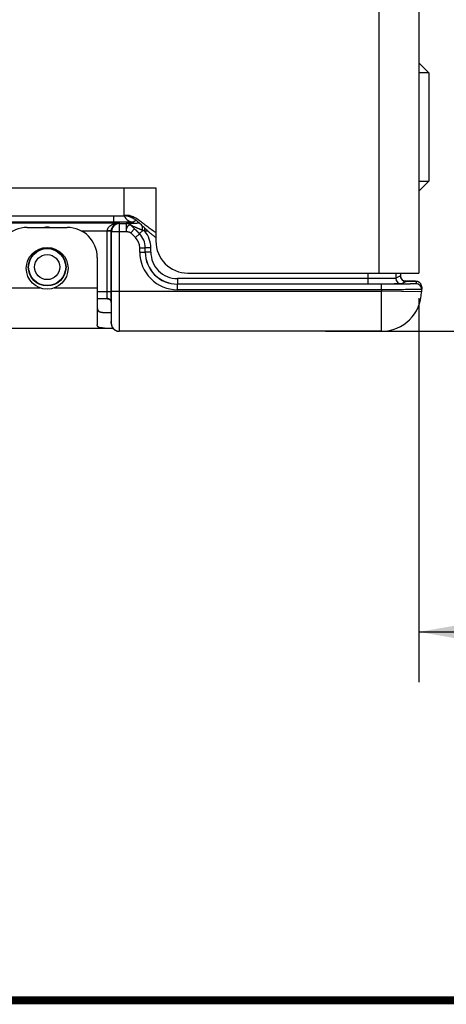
# Model space of a CAD drawing. Header units: inches. Extents: x 0.2 to 16.8, y 0.1 to 10.8.
# Tile 3 of 27: x 4.2 to 5.3, y 0.2 to 2.7. Entities that reach past the tile are written whole.
import ezdxf

# ---------------------------------------------------------------- set-up
doc = ezdxf.new("R2010")
doc.units = ezdxf.units.IN
doc.header["$LTSCALE"] = 0.935
doc.header["$MEASUREMENT"] = 0
doc.layers.get('0').update_dxf_attribs({"linetype": 'CONTINUOUS'})
doc.layers.add('DIMENSIONS', color=7, linetype='CONTINUOUS')
doc.styles.get("Standard").update_dxf_attribs({"font": 'txt', "width": 0.8})
doc.dimstyles.new('DIMSTYLE_1', dxfattribs={"dimtxt": 0.125, "dimasz": 0.18, "dimexe": 0.18, "dimexo": 0.0625, "dimgap": 0.09, "dimtad": 0, "dimtih": 1, "dimtoh": 1, "dimdec": 3, "dimzin": 4, "dimdsep": 46, "dimtxsty": 'STANDARD', "dimblk": '_FILLED', "dimblk1": '_FILLED', "dimblk2": '_FILLED', "dimcen": 0.09, "dimadec": 0, "dimazin": 0, "dimtp": 0.01, "dimtm": 0.01, "dimtfac": 1, "dimtdec": 3, "dimtofl": 0, "dimtmove": 0, "dimatfit": 3, "dimldrblk": '_FILLED', "dimfxl": 1, "dimtolj": 1, "dimtzin": 4, "dimarcsym": 0})

# ---------------------------------------------------------------- blocks, each defined once
blk = doc.blocks.new('_FILLED')
at = {"color": 0, "linetype": 'BYBLOCK'}
blk.add_solid([(0, 0), (-1, 0.174), (-1, -0.174)], dxfattribs=at)
blk = doc.blocks.new('*D0')
at = {"layer": 'DIMENSIONS', "color": 2, "linetype": 'CONTINUOUS'}
for p, q in [((4.0824, 2.0122), (4.0824, 1.0526)), ((5.2106, 2.0101), (5.2106, 1.0526)), ((4.0824, 1.1776), (3.6253, 1.1776)), ((5.2106, 1.1776), (5.5706, 1.1776))]:
    blk.add_line(p, q, dxfattribs=at)
at = {"layer": 'DIMENSIONS', "color": 2, "linetype": 'CONTINUOUS', "xscale": 0.18, "yscale": 0.18, "zscale": 0.18}
blk.add_blockref('_FILLED', (4.0824, 1.1776), dxfattribs=at)
at = {"layer": 'DIMENSIONS', "color": 2, "linetype": 'CONTINUOUS', "xscale": 0.18, "yscale": 0.18, "zscale": 0.18, "rotation": 180}
blk.add_blockref('_FILLED', (5.2106, 1.1776), dxfattribs=at)
at = {"layer": 'DIMENSIONS', "color": 2, "linetype": 'CONTINUOUS', "insert": (3.5628, 1.2401), "char_height": 0.125, "width": 1.325, "attachment_point": 3, "line_spacing_factor": 0.9}
blk.add_mtext('1.128{\\Ftxt.shx;\\W1.000000;\\H0.125000; }[28.66]', dxfattribs=at)
blk = doc.blocks.new('*D2')
at = {"layer": 'DIMENSIONS', "color": 2, "linetype": 'CONTINUOUS'}
for p, q in [((5.1798, 5.3966), (6.2106, 5.3966)), ((6.0856, 5.3966), (6.0856, 3.6173)), ((6.0856, 1.9276), (6.0856, 3.3673)), ((4.9776, 1.9276), (6.2106, 1.9276))]:
    blk.add_line(p, q, dxfattribs=at)
at = {"layer": 'DIMENSIONS', "color": 2, "linetype": 'CONTINUOUS', "xscale": 0.18, "yscale": 0.18, "zscale": 0.18}
for p, rotation in [((6.0856, 5.3966), 90), ((6.0856, 1.9276), 270)]:
    blk.add_blockref('_FILLED', p, dxfattribs=dict(at, rotation=rotation))
at = {"layer": 'DIMENSIONS', "color": 2, "linetype": 'CONTINUOUS', "insert": (6.0856, 3.5548), "char_height": 0.125, "width": 1.325, "attachment_point": 2, "line_spacing_factor": 0.9}
blk.add_mtext('3.469{\\Ftxt.shx;\\W1.000000;\\H0.125000; }[88.11]', dxfattribs=at)

msp = doc.modelspace()

# ---------------------------------------------------------------- linework, layer by layer
at = {"color": 7, "linetype": 'CONTINUOUS'}
for p, q in [((5.1106, 5.2516), (5.1106, 2.0726)), ((5.2106, 5.2516), (5.2106, 2.0726)), ((5.2356, 2.5719), (5.2106, 2.5969)), ((5.2356, 2.5719), (5.2106, 2.5719)), ((5.2356, 2.5719), (5.2356, 2.3022)), ((2.5806, 2.2856), (4.5546, 2.2856)), ((4.4756, 2.2156), (4.4756, 2.2856)), ((4.5546, 2.2856), (4.5546, 2.1526)), ((5.2106, 2.3022), (5.2356, 2.3022)), ((5.2106, 2.2772), (5.2356, 2.3022)), ((2.5806, 2.2156), (4.4756, 2.2156)), ((4.449, 2.2156), (4.449, 2.1993)), ((4.449, 2.1993), (2.5662, 2.1993)), ((4.1237, 2.1979), (4.4634, 2.1979)), ((4.2336, 2.1866), (4.3336, 2.1866)), ((4.4634, 2.1979), (4.4642, 2.1963)), ((4.4642, 2.1963), (4.4802, 2.1963)), ((4.4642, 2.0276), (4.4642, 2.1963)), ((4.4802, 2.1963), (4.4802, 2.1763)), ((4.4802, 2.1963), (4.4802, 2.1963)), ((4.5137, 2.1711), (4.4943, 2.1905)), ((4.4943, 2.1905), (4.4943, 2.1904)), ((4.4943, 2.1904), (4.5016, 2.183)), ((4.499, 2.2002), (4.5039, 2.2051)), ((4.3685, 2.1779), (4.4336, 2.1779)), ((4.4436, 2.1777), (4.4336, 2.1779)), ((4.4436, 2.1773), (4.4336, 2.1773)), ((4.4336, 2.0256), (4.4336, 2.1773)), ((4.4436, 2.1773), (4.4442, 2.1763)), ((4.4436, 2.0256), (4.4436, 2.1773)), ((4.4442, 2.1763), (4.4802, 2.1763)), ((4.4442, 2.0276), (4.4442, 2.1763)), ((4.5016, 2.183), (4.4919, 2.1732)), ((4.5038, 2.1613), (4.4919, 2.1732)), ((4.5135, 2.171), (4.5016, 2.183)), ((4.5038, 2.1613), (4.5135, 2.171)), ((4.5137, 2.1711), (4.5135, 2.171)), ((4.5218, 2.1792), (4.5137, 2.1711)), ((4.527, 2.1769), (4.5218, 2.1792)), ((4.527, 2.1769), (4.527, 2.1846)), ((4.5354, 2.1769), (4.527, 2.1769)), ((4.5144, 2.1357), (4.5282, 2.1357)), ((4.5144, 2.1251), (4.5144, 2.1357)), ((4.5144, 2.1251), (4.5282, 2.1251)), ((4.5282, 2.1251), (4.5282, 2.1357)), ((4.5283, 2.1357), (4.5282, 2.1357)), ((4.5282, 2.1251), (4.5283, 2.1252)), ((4.5421, 2.1357), (4.5283, 2.1357)), ((4.5283, 2.1252), (4.5283, 2.1357)), ((4.5421, 2.1252), (4.5283, 2.1252)), ((4.5421, 2.1252), (4.5421, 2.1357)), ((4.4086, 2.1116), (4.4086, 1.9433)), ((4.6346, 2.0726), (5.2106, 2.0726)), ((5.0832, 2.0726), (5.0832, 2.0452)), ((5.1531, 2.0726), (5.1531, 2.0597)), ((5.1648, 2.0655), (5.1531, 2.0597)), ((5.1648, 2.0726), (5.1648, 2.0655)), ((5.1649, 2.0656), (5.1648, 2.0655)), ((4.6082, 2.0451), (4.6083, 2.0452)), ((5.1174, 2.0451), (4.6082, 2.0451)), ((4.6082, 2.0313), (4.6082, 2.0451)), ((5.0832, 2.059), (4.6083, 2.059)), ((4.6083, 2.059), (4.6083, 2.0452)), ((5.0832, 2.0452), (4.6083, 2.0452)), ((5.1174, 2.0313), (5.1174, 2.0451)), ((5.1786, 2.0518), (5.1669, 2.0459)), ((5.1894, 2.0524), (5.1741, 2.0526)), ((5.1741, 2.0526), (5.1771, 2.0525)), ((5.1768, 2.0519), (5.1786, 2.0518)), ((5.1948, 2.0523), (5.1894, 2.0524)), ((5.1978, 2.0523), (5.1948, 2.0523)), ((5.1996, 2.0522), (5.1978, 2.0523)), ((5.201, 2.0522), (5.1996, 2.0522)), ((5.2018, 2.0522), (5.201, 2.0522)), ((5.2025, 2.0521), (5.2018, 2.0522)), ((5.2031, 2.0521), (5.2025, 2.0521)), ((5.2034, 2.0521), (5.2031, 2.0521)), ((5.2037, 2.052), (5.2036, 2.0459)), ((4.1586, 2.0356), (4.2662, 2.0356)), ((4.301, 2.0356), (4.4086, 2.0356)), ((4.4436, 2.0256), (4.4086, 2.0256)), ((4.4335, 2.009), (4.4336, 2.0256)), ((4.4435, 1.9993), (4.4436, 2.0256)), ((4.4442, 2.0276), (5.1173, 2.0276)), ((5.1174, 2.0313), (4.6082, 2.0313)), ((5.1174, 2.0313), (5.1173, 2.0276)), ((5.2173, 2.0258), (5.1173, 2.0276)), ((5.1173, 1.9276), (5.1173, 2.0276)), ((5.2175, 2.038), (5.2173, 2.0258)), ((4.4339, 2.0086), (4.4086, 2.0086)), ((4.4432, 2.0013), (4.4434, 2.0004)), ((4.4434, 2.0004), (4.4434, 1.9996)), ((4.4434, 1.9997), (4.4435, 1.9992)), ((4.4435, 1.9993), (4.4435, 1.9544)), ((4.4435, 1.9992), (4.4435, 1.9993)), ((4.4268, 1.9746), (4.4435, 1.9746)), ((4.4435, 1.9576), (4.4435, 1.9575)), ((4.4435, 1.9575), (4.4435, 1.9576)), ((4.4435, 1.9576), (4.4435, 1.9476)), ((4.4435, 1.9476), (4.4438, 1.9572)), ((4.4435, 1.9544), (4.4435, 1.9524)), ((4.4435, 1.9524), (4.4435, 1.951)), ((4.4435, 1.951), (4.4435, 1.9482)), ((4.4435, 1.9482), (4.4435, 1.9476)), ((4.4438, 1.9572), (4.4438, 1.9575)), ((3.3176, 1.9356), (4.4475, 1.9356)), ((5.1173, 1.9276), (4.4635, 1.9276))]:
    msp.add_line(p, q, dxfattribs=at)
for points in [[(5.177, 2.0519), (5.177, 2.0519), (5.177, 2.0519), (5.177, 2.0519), (5.1768, 2.0519), (5.1766, 2.0519), (5.1763, 2.052), (5.1759, 2.0521), (5.1754, 2.0522), (5.1748, 2.0523), (5.1741, 2.0525), (5.1734, 2.0528), (5.1726, 2.0532), (5.1718, 2.0536), (5.1709, 2.0541), (5.1701, 2.0548), (5.1692, 2.0555), (5.1684, 2.0563), (5.1677, 2.0572), (5.167, 2.0582), (5.1663, 2.0593), (5.1658, 2.0606), (5.1654, 2.0619), (5.165, 2.0632), (5.1649, 2.0647), (5.1649, 2.0656)], [(5.2044, 2.052), (5.2042, 2.052), (5.2039, 2.0521), (5.2036, 2.0521), (5.2034, 2.0521)], [(5.2175, 2.038), (5.2175, 2.0388), (5.2173, 2.0403), (5.217, 2.0417), (5.2166, 2.043), (5.2161, 2.0442), (5.2155, 2.0453), (5.2148, 2.0464), (5.214, 2.0473), (5.2132, 2.0482), (5.2124, 2.0489), (5.2115, 2.0496), (5.2106, 2.0502), (5.2097, 2.0506), (5.2088, 2.051), (5.208, 2.0513), (5.2072, 2.0515), (5.2066, 2.0517), (5.2061, 2.0518), (5.2057, 2.0519), (5.2053, 2.0519), (5.205, 2.052), (5.2047, 2.052), (5.2044, 2.052)], [(4.4339, 2.0086), (4.4345, 2.0085), (4.4358, 2.0084), (4.437, 2.008), (4.4383, 2.0075), (4.4394, 2.0068), (4.4404, 2.006), (4.4413, 2.005), (4.442, 2.0041), (4.4425, 2.0031), (4.4429, 2.0022), (4.4432, 2.0013)], [(4.4361, 2.0083), (4.437, 2.008), (4.4382, 2.0075), (4.4393, 2.0068), (4.4404, 2.006), (4.4412, 2.0051), (4.442, 2.0041), (4.4425, 2.0032), (4.4429, 2.0022), (4.4432, 2.0013)], [(4.4435, 1.9476), (4.4435, 1.9474), (4.4435, 1.9471), (4.4435, 1.9469)], [(4.4435, 1.9469), (4.4435, 1.9466), (4.4435, 1.9463), (4.4435, 1.946), (4.4436, 1.9457), (4.4436, 1.9453), (4.4436, 1.945), (4.4437, 1.9446), (4.4437, 1.9442), (4.4438, 1.9438), (4.4439, 1.9434), (4.444, 1.943), (4.4441, 1.9426), (4.4442, 1.9422), (4.4443, 1.9417), (4.4445, 1.9413), (4.4446, 1.9408), (4.4448, 1.9404), (4.445, 1.9399), (4.4452, 1.9395), (4.4454, 1.939), (4.4456, 1.9385), (4.4459, 1.9381), (4.4461, 1.9376), (4.4464, 1.9371), (4.4467, 1.9367), (4.447, 1.9362), (4.4473, 1.9358), (4.4477, 1.9353), (4.448, 1.9348), (4.4484, 1.9344), (4.4488, 1.9339), (4.4492, 1.9335), (4.4497, 1.9331), (4.4502, 1.9326), (4.4506, 1.9322), (4.4511, 1.9318), (4.4517, 1.9314), (4.4522, 1.931), (4.4528, 1.9306), (4.4534, 1.9303), (4.454, 1.9299), (4.4547, 1.9296), (4.4553, 1.9293), (4.456, 1.929), (4.4568, 1.9287), (4.4575, 1.9285), (4.4583, 1.9282), (4.4591, 1.928), (4.4599, 1.9279), (4.4608, 1.9277), (4.4616, 1.9276), (4.4625, 1.9276), (4.4635, 1.9276)]]:
    msp.add_lwpolyline(points, dxfattribs=at)
at = {"color": 7, "linetype": 'CONTINUOUS', "const_width": 0.02}
msp.add_lwpolyline([(0.25, 0.2586), (16.75, 0.2586)], dxfattribs=at)
at = {"color": 7, "linetype": 'CONTINUOUS'}
for centre, radius in [((4.2836, 2.0846), 0.052), ((4.2836, 2.0876), 0.047), ((4.2836, 2.0876), 0.0462), ((4.2836, 2.0876), 0.0312)]:
    msp.add_circle(centre, radius, dxfattribs=at)
for centre, radius, start, end in [((4.499, 2.2252), 0.025, 202.6896, 269.9784), ((4.2336, 2.1116), 0.075, 90, 180), ((4.2836, 2.13), 0.057, 83.3218, 96.6769), ((4.3336, 2.1116), 0.075, 0, 90), ((4.4642, 2.1763), 0.02, 90.0068, 179.9857), ((4.4802, 2.1763), 0.02, 45.0076, 89.9924), ((4.4802, 2.1763), 0.02, 45.0076, 89.9924), ((4.4607, 2.1774), 0.027, 178.9539, 180.0549), ((4.4782, 2.1357), 0.05, 0.0019, 44.9981), ((4.4783, 2.1358), 0.05, 359.9976, 45.0024), ((4.4783, 2.1357), 0.0638, 0.0001, 40.1891), ((4.4782, 2.1357), 0.0362, 0.0026, 44.9976), ((4.6346, 2.1526), 0.08, 180, 270), ((4.6082, 2.1251), 0.0938, 180.002, 270.0054), ((4.6082, 2.1251), 0.08, 180.0012, 270.0088), ((4.6083, 2.1252), 0.08, 180.0028, 270.0021), ((4.6083, 2.1252), 0.0662, 180.002, 270.0055), ((5.1786, 2.0655), 0.0138, 180.0068, 269.9858), ((5.1669, 2.0597), 0.0138, 180.0068, 269.9858), ((5.2036, 2.0321), 0.0138, 359.0013, 90.0012), ((5.2037, 2.0382), 0.0138, 359.0005, 89.9996), ((5.1173, 2.0276), 0.1, 270, 359), ((4.4334, 1.9987), 0.0103, 87.3899, 89.8889), ((4.434, 1.9992), 0.0095, 0.4008, 6.2531), ((4.434, 1.9992), 0.00946, 0.1065, 0.3988), ((4.4635, 1.9476), 0.02, 180.0028, 263.3144), ((4.4635, 1.9476), 0.02, 263.3161, 269.9954)]:
    msp.add_arc(centre, radius, start, end, dxfattribs=at)
for points, knots in [([(4.5546, 2.174), (4.5526, 2.1751), (4.5487, 2.1774), (4.5432, 2.1811), (4.5379, 2.1849), (4.5329, 2.1887), (4.528, 2.1925), (4.5233, 2.1963), (4.5186, 2.1999), (4.5141, 2.2033), (4.5096, 2.2065), (4.505, 2.2093), (4.5005, 2.2118), (4.4966, 2.2135), (4.4934, 2.2147), (4.491, 2.2154), (4.4885, 2.216), (4.486, 2.2164), (4.4835, 2.2166), (4.4809, 2.2168), (4.4782, 2.2167), (4.4765, 2.2165), (4.4756, 2.2164)], [0, 0, 0, 0, 0.074085, 0.146429, 0.217135, 0.286227, 0.353669, 0.419392, 0.483312, 0.545359, 0.605513, 0.663836, 0.720515, 0.775913, 0.803311, 0.830626, 0.857968, 0.885464, 0.913256, 0.941497, 0.970354, 1, 1, 1, 1]), ([(4.5546, 2.1616), (4.5525, 2.1629), (4.5486, 2.1658), (4.543, 2.1702), (4.5377, 2.1748), (4.5326, 2.1793), (4.5278, 2.1839), (4.5231, 2.1884), (4.5185, 2.1927), (4.514, 2.1969), (4.5095, 2.2008), (4.505, 2.2044), (4.5005, 2.2076), (4.4966, 2.2099), (4.4935, 2.2115), (4.4911, 2.2125), (4.4886, 2.2134), (4.4861, 2.2142), (4.4836, 2.2148), (4.481, 2.2152), (4.4783, 2.2155), (4.4765, 2.2156), (4.4756, 2.2156)], [0, 0, 0, 0, 0.075004, 0.148306, 0.219983, 0.29004, 0.358419, 0.425027, 0.489753, 0.552493, 0.613179, 0.671812, 0.728503, 0.783517, 0.810541, 0.837342, 0.864015, 0.890676, 0.917453, 0.944492, 0.971951, 1, 1, 1, 1]), ([(4.4336, 2.1779), (4.4337, 2.1783), (4.4337, 2.1792), (4.4339, 2.1804), (4.4342, 2.1813), (4.4344, 2.1819), (4.4346, 2.1826), (4.4349, 2.1834), (4.4354, 2.1844), (4.4361, 2.1855), (4.4368, 2.1866), (4.4379, 2.1879), (4.4394, 2.1894), (4.4413, 2.191), (4.443, 2.1922), (4.4443, 2.193), (4.4457, 2.1938), (4.4475, 2.1946), (4.4497, 2.1955), (4.452, 2.1962), (4.455, 2.197), (4.4588, 2.1976), (4.4618, 2.1978), (4.4634, 2.1979)], [0, 0, 0, 0, 0.035341, 0.070524, 0.088015, 0.10542, 0.12273, 0.139933, 0.174001, 0.20762, 0.240803, 0.273577, 0.337969, 0.401102, 0.463233, 0.493987, 0.524555, 0.585212, 0.645361, 0.705088, 0.764482, 0.882526, 1, 1, 1, 1]), ([(4.4436, 2.1773), (4.4436, 2.1776), (4.4437, 2.178), (4.4437, 2.1786), (4.4437, 2.1791), (4.4438, 2.1795), (4.4438, 2.1801), (4.4439, 2.1808), (4.4441, 2.1814), (4.4442, 2.1821), (4.4444, 2.1829), (4.4447, 2.184), (4.4453, 2.1855), (4.446, 2.1869), (4.4468, 2.1882), (4.4475, 2.1894), (4.4486, 2.1907), (4.4499, 2.1922), (4.4513, 2.1934), (4.4528, 2.1945), (4.4542, 2.1954), (4.4557, 2.1961), (4.4572, 2.1967), (4.4588, 2.1972), (4.4603, 2.1976), (4.4618, 2.1978), (4.4629, 2.1978), (4.4634, 2.1979)], [0, 0, 0, 0, 0.022182, 0.044303, 0.055338, 0.066355, 0.088293, 0.110035, 0.131519, 0.15272, 0.17362, 0.214455, 0.253942, 0.328803, 0.364313, 0.398661, 0.464244, 0.526216, 0.585237, 0.641827, 0.696407, 0.749378, 0.801054, 0.851696, 0.901586, 0.95097, 1, 1, 1, 1]), ([(4.499, 2.2002), (4.499, 2.2002), (4.499, 2.2001), (4.4989, 2.2001), (4.4989, 2.2001), (4.4989, 2.2001), (4.4988, 2.2001), (4.4987, 2.2001), (4.4985, 2.2001), (4.4983, 2.2), (4.4981, 2.2), (4.4979, 2.2), (4.4976, 2.2), (4.4972, 2.1999), (4.4966, 2.1999), (4.4958, 2.1999), (4.4949, 2.1998), (4.4939, 2.1998), (4.4928, 2.1998), (4.4915, 2.1997), (4.4902, 2.1997), (4.4888, 2.1996), (4.4867, 2.1996), (4.4839, 2.1995), (4.4803, 2.1995), (4.4764, 2.1994), (4.4722, 2.1994), (4.4679, 2.1994), (4.4633, 2.1993), (4.4586, 2.1993), (4.4538, 2.1993), (4.4506, 2.1993), (4.449, 2.1993)], [0, 0, 0, 0, 0.000355, 0.000837, 0.001454, 0.002211, 0.004152, 0.006668, 0.009761, 0.013432, 0.01768, 0.022505, 0.027903, 0.033873, 0.047511, 0.063389, 0.081467, 0.101706, 0.124062, 0.148482, 0.174901, 0.203261, 0.233501, 0.299323, 0.371735, 0.450067, 0.533575, 0.621477, 0.712943, 0.807114, 0.9031, 1, 1, 1, 1]), ([(4.5139, 2.1969), (4.5129, 2.1969), (4.5109, 2.1969), (4.5079, 2.1968), (4.5049, 2.1968), (4.5021, 2.1968), (4.4992, 2.1968), (4.4965, 2.1968), (4.4939, 2.1967), (4.4915, 2.1967), (4.4895, 2.1967), (4.488, 2.1966), (4.487, 2.1966), (4.486, 2.1966), (4.4851, 2.1966), (4.4842, 2.1966), (4.4834, 2.1965), (4.4827, 2.1965), (4.4821, 2.1965), (4.4816, 2.1965), (4.4813, 2.1964), (4.481, 2.1964), (4.4809, 2.1964), (4.4807, 2.1964), (4.4805, 2.1964), (4.4804, 2.1964), (4.4803, 2.1964), (4.4803, 2.1963), (4.4802, 2.1963), (4.4802, 2.1963), (4.4802, 2.1963), (4.4802, 2.1963), (4.4802, 2.1963)], [0, 0, 0, 0, 0.090199, 0.17919, 0.266676, 0.352298, 0.435667, 0.516328, 0.593721, 0.667165, 0.735978, 0.768376, 0.799231, 0.828406, 0.855776, 0.881219, 0.904612, 0.925799, 0.944599, 0.960811, 0.967886, 0.974262, 0.979946, 0.98494, 0.989241, 0.992839, 0.995722, 0.99788, 0.998681, 0.999295, 0.999728, 1, 1, 1, 1]), ([(4.4943, 2.1904), (4.4942, 2.1905), (4.494, 2.1907), (4.4937, 2.191), (4.4932, 2.1913), (4.4928, 2.1916), (4.4924, 2.1918), (4.492, 2.192), (4.4916, 2.1921), (4.4912, 2.1923), (4.4908, 2.1924), (4.4903, 2.1924), (4.4897, 2.1925), (4.489, 2.1924), (4.4884, 2.1923), (4.4878, 2.1921), (4.4872, 2.1919), (4.4866, 2.1916), (4.4861, 2.1912), (4.4855, 2.1907), (4.4848, 2.19), (4.4839, 2.189), (4.483, 2.1876), (4.4822, 2.1861), (4.4815, 2.1843), (4.481, 2.1828), (4.4807, 2.1815), (4.4806, 2.1804), (4.4804, 2.1794), (4.4803, 2.1784), (4.4802, 2.1773), (4.4802, 2.1766), (4.4802, 2.1763)], [0, 0, 0, 0, 0.015233, 0.028576, 0.053509, 0.079514, 0.092552, 0.105335, 0.13025, 0.142544, 0.154792, 0.179127, 0.203276, 0.227387, 0.251652, 0.27627, 0.301429, 0.327295, 0.354016, 0.381711, 0.41047, 0.471333, 0.536734, 0.606454, 0.68006, 0.756967, 0.796444, 0.836486, 0.876982, 0.917797, 0.958849, 1, 1, 1, 1]), ([(4.5218, 2.1792), (4.5211, 2.1795), (4.5198, 2.1801), (4.5178, 2.1809), (4.5158, 2.1817), (4.5139, 2.1825), (4.5119, 2.1834), (4.5099, 2.1842), (4.508, 2.185), (4.5061, 2.1858), (4.5045, 2.1864), (4.5032, 2.1869), (4.5023, 2.1873), (4.5014, 2.1877), (4.5005, 2.1881), (4.4996, 2.1884), (4.4988, 2.1888), (4.4981, 2.189), (4.4976, 2.1892), (4.4972, 2.1894), (4.4968, 2.1895), (4.4964, 2.1897), (4.4961, 2.1898), (4.4958, 2.19), (4.4955, 2.1901), (4.4952, 2.1902), (4.4949, 2.1903), (4.4947, 2.1903), (4.4946, 2.1904), (4.4945, 2.1904), (4.4944, 2.1904), (4.4944, 2.1905), (4.4944, 2.1905), (4.4944, 2.1905), (4.4943, 2.1905), (4.4943, 2.1905), (4.4943, 2.1905), (4.4943, 2.1905), (4.4943, 2.1905), (4.4943, 2.1905), (4.4943, 2.1905), (4.4943, 2.1905)], [0, 0, 0, 0, 0.072779, 0.145406, 0.217821, 0.289964, 0.361758, 0.4331, 0.503864, 0.573882, 0.642896, 0.67692, 0.710549, 0.74371, 0.776307, 0.808198, 0.839211, 0.869124, 0.883578, 0.897642, 0.911257, 0.92435, 0.936841, 0.948608, 0.95951, 0.969419, 0.978223, 0.98578, 0.991894, 0.994351, 0.996377, 0.997222, 0.997952, 0.998566, 0.999064, 0.999448, 0.99972, 0.999817, 0.999891, 0.999947, 1, 1, 1, 1]), ([(4.5218, 2.1792), (4.5218, 2.1802), (4.5217, 2.1822), (4.5216, 2.185), (4.5214, 2.1877), (4.5213, 2.1894), (4.5212, 2.1902)], [0, 0, 0, 0, 0.272417, 0.533767, 0.778137, 1, 1, 1, 1]), ([(4.4802, 2.1763), (4.4807, 2.1763), (4.4818, 2.1762), (4.4833, 2.1762), (4.4849, 2.176), (4.4865, 2.1758), (4.488, 2.1754), (4.4892, 2.175), (4.4901, 2.1746), (4.4907, 2.1742), (4.4913, 2.1737), (4.4917, 2.1734), (4.4919, 2.1732)], [0, 0, 0, 0, 0.127245, 0.256486, 0.385712, 0.513239, 0.637947, 0.759614, 0.819624, 0.879408, 0.939361, 1, 1, 1, 1]), ([(5.1531, 2.0597), (5.1531, 2.0597), (5.1531, 2.0597), (5.1531, 2.0597), (5.1531, 2.0597), (5.153, 2.0597), (5.1529, 2.0596), (5.1528, 2.0596), (5.1527, 2.0596), (5.1525, 2.0596), (5.1522, 2.0596), (5.1519, 2.0596), (5.1516, 2.0595), (5.1512, 2.0595), (5.1506, 2.0595), (5.1498, 2.0595), (5.1487, 2.0594), (5.1474, 2.0594), (5.146, 2.0594), (5.1444, 2.0593), (5.1427, 2.0593), (5.1409, 2.0593), (5.1389, 2.0593), (5.136, 2.0592), (5.1321, 2.0592), (5.127, 2.0591), (5.1215, 2.0591), (5.1157, 2.0591), (5.1096, 2.059), (5.1032, 2.059), (5.0966, 2.059), (5.0899, 2.059), (5.0854, 2.059), (5.0832, 2.059)], [0, 0, 0, 0, 0.000312, 0.000763, 0.001356, 0.002094, 0.002977, 0.004005, 0.006499, 0.009575, 0.013233, 0.01747, 0.022286, 0.027677, 0.033639, 0.047267, 0.063137, 0.081214, 0.101453, 0.123809, 0.148229, 0.174654, 0.203024, 0.23327, 0.299106, 0.371542, 0.449896, 0.533431, 0.62136, 0.712855, 0.807054, 0.90307, 1, 1, 1, 1]), ([(5.1669, 2.0459), (5.1669, 2.0459), (5.1669, 2.0459), (5.1669, 2.0459), (5.1668, 2.0459), (5.1667, 2.0459), (5.1667, 2.0459), (5.1666, 2.0459), (5.1664, 2.0458), (5.1661, 2.0458), (5.1658, 2.0458), (5.1655, 2.0458), (5.165, 2.0458), (5.1646, 2.0458), (5.1639, 2.0457), (5.1629, 2.0457), (5.1616, 2.0457), (5.1601, 2.0456), (5.1584, 2.0456), (5.1565, 2.0456), (5.1545, 2.0455), (5.1522, 2.0455), (5.1499, 2.0455), (5.1464, 2.0454), (5.1417, 2.0454), (5.1356, 2.0454), (5.1291, 2.0453), (5.1221, 2.0453), (5.1148, 2.0452), (5.1071, 2.0452), (5.0993, 2.0452), (5.0913, 2.0452), (5.0859, 2.0452), (5.0832, 2.0452)], [0, 0, 0, 0, 0.000304, 0.00075, 0.001339, 0.002074, 0.002954, 0.00398, 0.00647, 0.009543, 0.013199, 0.017435, 0.022249, 0.027638, 0.033599, 0.047225, 0.063095, 0.081171, 0.101411, 0.123767, 0.148187, 0.174613, 0.202984, 0.233231, 0.29907, 0.37151, 0.449868, 0.533407, 0.621341, 0.71284, 0.807045, 0.903065, 1, 1, 1, 1]), ([(5.2036, 2.0459), (5.2036, 2.0459), (5.2036, 2.0459), (5.2036, 2.0459), (5.2036, 2.0459), (5.2036, 2.0459), (5.2035, 2.0458), (5.2035, 2.0458), (5.2034, 2.0458), (5.2033, 2.0458), (5.2032, 2.0458), (5.2029, 2.0458), (5.2026, 2.0458), (5.2023, 2.0457), (5.2019, 2.0457), (5.2015, 2.0457), (5.201, 2.0457), (5.2005, 2.0457), (5.1999, 2.0457), (5.1992, 2.0456), (5.1983, 2.0456), (5.197, 2.0456), (5.1953, 2.0456), (5.1934, 2.0455), (5.1913, 2.0455), (5.189, 2.0455), (5.1866, 2.0454), (5.184, 2.0454), (5.1812, 2.0454), (5.1772, 2.0453), (5.1719, 2.0453), (5.1651, 2.0452), (5.1579, 2.0452), (5.1502, 2.0452), (5.1423, 2.0452), (5.1341, 2.0451), (5.1258, 2.0451), (5.1202, 2.0451), (5.1174, 2.0451)], [0, 0, 0, 0, 0.000132, 0.000241, 0.000384, 0.000563, 0.000777, 0.001317, 0.002004, 0.002841, 0.004961, 0.007678, 0.010991, 0.014898, 0.019398, 0.024488, 0.030165, 0.036426, 0.043267, 0.050684, 0.058673, 0.076344, 0.096239, 0.118312, 0.142507, 0.168766, 0.197028, 0.227223, 0.259278, 0.293117, 0.365816, 0.444619, 0.528769, 0.617453, 0.709821, 0.804981, 0.902018, 1, 1, 1, 1]), ([(5.1771, 2.0525), (5.1781, 2.0525), (5.1801, 2.0525), (5.183, 2.0525), (5.1857, 2.0524), (5.1883, 2.0524), (5.1907, 2.0524), (5.1929, 2.0524), (5.1949, 2.0523), (5.1967, 2.0523), (5.1981, 2.0523), (5.1991, 2.0522), (5.1998, 2.0522), (5.2004, 2.0522), (5.201, 2.0522), (5.2015, 2.0522), (5.2019, 2.0521), (5.2023, 2.0521), (5.2027, 2.0521), (5.203, 2.0521), (5.2033, 2.0521), (5.2034, 2.052), (5.2035, 2.052), (5.2036, 2.052), (5.2036, 2.052), (5.2037, 2.052), (5.2037, 2.052), (5.2037, 2.052), (5.2037, 2.052), (5.2037, 2.052), (5.2037, 2.052)], [0, 0, 0, 0, 0.115174, 0.224357, 0.327271, 0.42365, 0.513252, 0.595846, 0.671224, 0.739193, 0.799578, 0.826879, 0.852229, 0.875612, 0.897013, 0.916417, 0.933813, 0.94919, 0.96254, 0.973856, 0.983131, 0.990363, 0.993212, 0.995552, 0.997385, 0.998113, 0.998716, 0.999198, 0.999564, 1, 1, 1, 1]), ([(4.4438, 1.9575), (4.4438, 1.9594), (4.4439, 1.9636), (4.444, 1.9705), (4.444, 1.9784), (4.4441, 1.9871), (4.4441, 1.9966), (4.4442, 2.0101), (4.4442, 2.0205), (4.4442, 2.0276)], [0, 0, 0, 0, 0.082229, 0.180747, 0.293796, 0.419385, 0.555273, 0.699057, 1, 1, 1, 1]), ([(4.4635, 1.9276), (4.4635, 1.9276), (4.4635, 1.9276), (4.4635, 1.9276), (4.4635, 1.9276), (4.4635, 1.9276), (4.4635, 1.9276), (4.4635, 1.9276), (4.4635, 1.9277), (4.4635, 1.9277), (4.4635, 1.9278), (4.4635, 1.9279), (4.4635, 1.9281), (4.4636, 1.9283), (4.4636, 1.9287), (4.4636, 1.929), (4.4636, 1.9295), (4.4636, 1.93), (4.4636, 1.9306), (4.4637, 1.9312), (4.4637, 1.9319), (4.4637, 1.9326), (4.4637, 1.9337), (4.4637, 1.9352), (4.4638, 1.9372), (4.4638, 1.9394), (4.4638, 1.9418), (4.4639, 1.9445), (4.4639, 1.9473), (4.4639, 1.9503), (4.4639, 1.9535), (4.464, 1.9569), (4.464, 1.9605), (4.464, 1.9655), (4.4641, 1.9722), (4.4641, 1.9806), (4.4641, 1.9894), (4.4641, 1.9986), (4.4642, 2.0081), (4.4642, 2.0178), (4.4642, 2.0243), (4.4642, 2.0276)], [0, 0, 0, 0, 0.000047, 0.000118, 0.000221, 0.00036, 0.000534, 0.000746, 0.001279, 0.001962, 0.002794, 0.003775, 0.004906, 0.007616, 0.010923, 0.014825, 0.01932, 0.024405, 0.030077, 0.036334, 0.04317, 0.050583, 0.058568, 0.076232, 0.096122, 0.118188, 0.142379, 0.168636, 0.196895, 0.227088, 0.259144, 0.292984, 0.328528, 0.365689, 0.444502, 0.528664, 0.617366, 0.709753, 0.804935, 0.901995, 1, 1, 1, 1]), ([(5.2174, 2.0319), (5.2174, 2.0319), (5.2174, 2.0318), (5.2174, 2.0318), (5.2173, 2.0318), (5.2173, 2.0318), (5.2173, 2.0318), (5.2173, 2.0318), (5.2172, 2.0318), (5.2171, 2.0318), (5.217, 2.0318), (5.2168, 2.0318), (5.2166, 2.0318), (5.2163, 2.0317), (5.2159, 2.0317), (5.2154, 2.0317), (5.2149, 2.0317), (5.2144, 2.0317), (5.2137, 2.0317), (5.213, 2.0316), (5.2123, 2.0316), (5.2112, 2.0316), (5.2097, 2.0316), (5.2077, 2.0316), (5.2055, 2.0315), (5.2031, 2.0315), (5.2004, 2.0315), (5.1976, 2.0315), (5.1946, 2.0314), (5.1914, 2.0314), (5.188, 2.0314), (5.1845, 2.0314), (5.1794, 2.0314), (5.1727, 2.0313), (5.1643, 2.0313), (5.1555, 2.0313), (5.1463, 2.0313), (5.1368, 2.0313), (5.1271, 2.0313), (5.1206, 2.0313), (5.1174, 2.0313)], [0, 0, 0, 0, 0.00012, 0.000225, 0.000366, 0.000542, 0.000755, 0.001291, 0.001976, 0.00281, 0.003793, 0.004926, 0.00764, 0.01095, 0.014856, 0.019354, 0.024442, 0.030118, 0.036377, 0.043216, 0.050632, 0.058619, 0.076289, 0.096183, 0.118254, 0.142448, 0.168708, 0.196969, 0.227165, 0.259221, 0.293061, 0.328604, 0.365764, 0.444572, 0.528727, 0.617419, 0.709794, 0.804964, 0.902009, 1, 1, 1, 1]), ([(4.4339, 2.0086), (4.4338, 2.0086), (4.4338, 2.0086), (4.4337, 2.0086), (4.4336, 2.0086), (4.4336, 2.0087), (4.4335, 2.0087), (4.4335, 2.0088), (4.4335, 2.0089), (4.4335, 2.009), (4.4335, 2.009)], [0, 0, 0, 0, 0.146454, 0.275684, 0.391572, 0.499962, 0.608268, 0.723968, 0.85314, 1, 1, 1, 1]), ([(4.4434, 2.0003), (4.4433, 2.0008), (4.4431, 2.002), (4.4425, 2.0036), (4.4415, 2.0051), (4.4403, 2.0064), (4.4389, 2.0075), (4.4374, 2.0083), (4.436, 2.0087), (4.4348, 2.0089), (4.4342, 2.009), (4.4339, 2.009)], [0, 0, 0, 0, 0.123367, 0.247075, 0.371272, 0.496036, 0.621371, 0.747214, 0.873434, 0.936699, 1, 1, 1, 1]), ([(4.4086, 1.9866), (4.4086, 1.986), (4.4086, 1.985), (4.4088, 1.9835), (4.4091, 1.9821), (4.4095, 1.981), (4.4098, 1.9803), (4.4102, 1.9797), (4.4105, 1.9792), (4.4109, 1.9787), (4.4114, 1.9782), (4.4118, 1.9778), (4.4124, 1.9774), (4.4131, 1.9769), (4.4142, 1.9763), (4.4156, 1.9758), (4.4171, 1.9754), (4.4188, 1.975), (4.4206, 1.9748), (4.4225, 1.9747), (4.4246, 1.9746), (4.426, 1.9746), (4.4268, 1.9746)], [0, 0, 0, 0, 0.06329, 0.122731, 0.178682, 0.23177, 0.257524, 0.282916, 0.308093, 0.333211, 0.358433, 0.383919, 0.409825, 0.436299, 0.491442, 0.550265, 0.613383, 0.681166, 0.753773, 0.831204, 0.913355, 1, 1, 1, 1]), ([(4.4268, 1.9356), (4.426, 1.9356), (4.4247, 1.9356), (4.4227, 1.9356), (4.4208, 1.9357), (4.419, 1.9359), (4.4173, 1.9361), (4.4158, 1.9363), (4.4144, 1.9367), (4.4132, 1.9371), (4.4121, 1.9376), (4.4111, 1.9381), (4.4104, 1.9387), (4.41, 1.9392), (4.4097, 1.9396), (4.4094, 1.94), (4.4092, 1.9404), (4.409, 1.9408), (4.4088, 1.9414), (4.4086, 1.9423), (4.4086, 1.9429), (4.4086, 1.9433)], [0, 0, 0, 0, 0.096348, 0.187843, 0.274199, 0.355221, 0.430769, 0.500779, 0.565308, 0.624557, 0.67891, 0.728978, 0.775625, 0.798023, 0.820001, 0.841724, 0.86336, 0.885078, 0.907039, 0.952241, 1, 1, 1, 1])]:
    msp.add_open_spline(points, degree=3, knots=knots, dxfattribs=at)

# ---------------------------------------------------------------- dimensions: what is measured, and where the dimension line sits
at = {"layer": 'DIMENSIONS', "color": 2, "linetype": 'CONTINUOUS'}
for base, p1, p2, angle, picture, middle in [((6.0856, 1.9276), (5.1798, 5.3966), (4.9776, 1.9276), 270, '*D2', (5.9356, 3.4923)), ((4.0824, 1.1776), (5.2106, 2.0101), (4.0824, 2.0122), 180, '*D0', (2.6003, 1.1776))]:
    dim = msp.add_linear_dim(base=base, p1=p1, p2=p2, angle=angle, dimstyle='DIMSTYLE_1', dxfattribs=at)
    dim.commit()
    dim.dimension.update_dxf_attribs({"geometry": picture, "text_midpoint": middle, "dimtype": 160})

doc.saveas('drawing.dxf')
